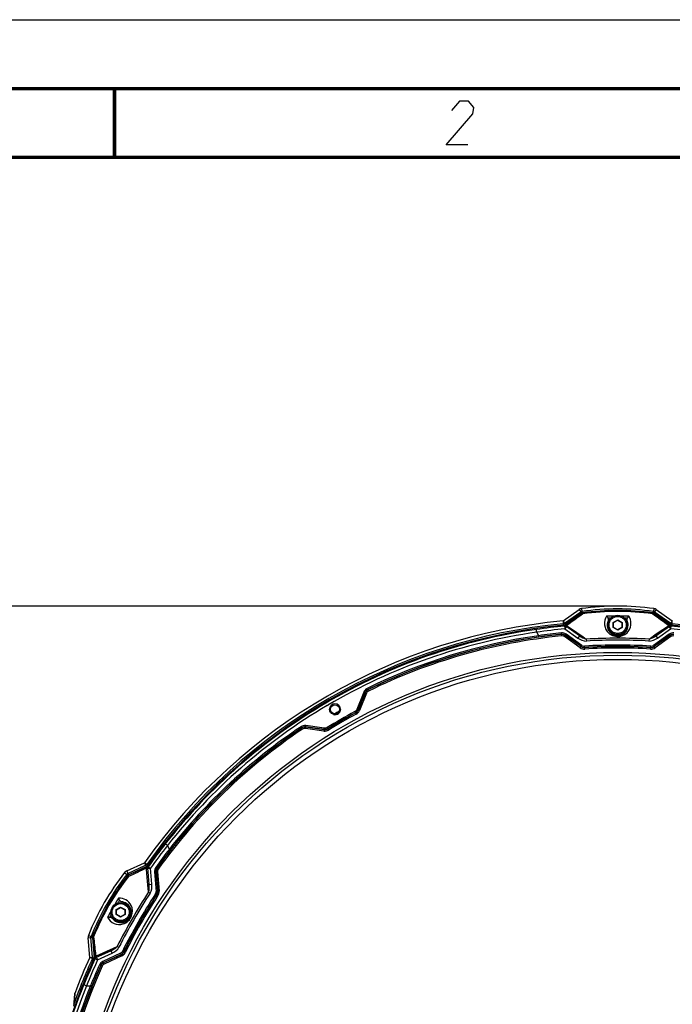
# Model space of a CAD drawing. Header units: millimetres. Extents: x 0 to 420, y 0 to 297.
# Tile 64 of 150: x 61 to 108, y 226 to 297. Entities that reach past the tile are written whole.
import ezdxf

# ---------------------------------------------------------------- set-up
doc = ezdxf.new("R2010")
doc.units = ezdxf.units.MM
doc.header["$LTSCALE"] = 23.1
doc.layers.get('0').update_dxf_attribs({"linetype": 'CONTINUOUS'})
doc.layers.add('DIM_PILOTEES', color=7, linetype='CONTINUOUS')
doc.layers.add('FASEN', color=7, linetype='CONTINUOUS')
doc.styles.get("Standard").update_dxf_attribs({"font": 'txt', "width": 0.7})
doc.styles.add('TEXTSTYLE_4', font='txt')
doc.dimstyles.new('DIMSTYLE_2', dxfattribs={"dimtxt": 2.5, "dimasz": 3.5, "dimexe": 2, "dimexo": 0, "dimtad": 1, "dimdec": 0, "dimlfac": 5, "dimdsep": 46, "dimtxsty": 'Standard', "dimblk": '_FILLED', "dimblk1": '_FILLED', "dimblk2": '_FILLED', "dimcen": 0, "dimazin": 2, "dimtp": 0.8, "dimtm": 0.8, "dimtfac": 1, "dimtdec": 0, "dimtofl": 0, "dimtmove": 0, "dimatfit": 3, "dimldrblk": '_FILLED', "dimfxl": 0, "dimtolj": 1, "dimarcsym": 0})
doc.dimstyles.new('DIMSTYLE_3', dxfattribs={"dimtxt": 2.5, "dimasz": 3.5, "dimexe": 2, "dimexo": 0, "dimtad": 1, "dimlfac": 5, "dimdsep": 46, "dimtxsty": 'Standard', "dimblk": '_FILLED', "dimblk1": '_FILLED', "dimblk2": '_FILLED', "dimcen": 0, "dimazin": 2, "dimtp": 0.5, "dimtm": 0.5, "dimtfac": 1, "dimtmove": 0, "dimatfit": 2, "dimldrblk": '_FILLED', "dimfxl": 0, "dimtolj": 1, "dimarcsym": 0})

# ---------------------------------------------------------------- blocks, each defined once
blk = doc.blocks.new('_FILLED')
at = {"color": 0, "linetype": 'ByBlock'}
blk.add_solid([(0, 0), (-1, 0.143), (-1, -0.143)], dxfattribs=at)
blk = doc.blocks.new('*D3')
at = {"layer": 'DIM_PILOTEES', "color": 2, "linetype": 'Continuous'}
for p, q in [((104.057, 254.425), (35.133, 254.425)), ((37.133, 254.425), (37.133, 190.329)), ((37.133, 126.233), (37.133, 190.329)), ((79.211, 126.233), (35.133, 126.233))]:
    blk.add_line(p, q, dxfattribs=at)
at = {"layer": 'DIM_PILOTEES', "color": 2, "linetype": 'Continuous', "xscale": 3.5, "yscale": 3.5, "zscale": 3.5}
for p, rotation in [((37.133, 254.425), 90), ((37.133, 126.233), 270)]:
    blk.add_blockref('_FILLED', p, dxfattribs=dict(at, rotation=rotation))
at = {"layer": 'DIM_PILOTEES', "color": 2, "linetype": 'Continuous', "insert": (34.008, 190.329), "char_height": 2.5, "width": 8.03571, "attachment_point": 2, "rotation": 90, "line_spacing_factor": 0.9}
blk.add_mtext('{\\ftxt;\\W0.0001;\\H0.0001;\\~}{\\ftxt;\\W2.1428571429;\\H2.5; }{\\ftxt;\\W0.0001;\\H0.0001;\\~}', dxfattribs=at)
blk = doc.blocks.new('*D4')
at = {"layer": 'DIM_PILOTEES', "color": 2, "linetype": 'Continuous'}
for p, q in [((104.057, 211.353), (151.937, 252.502)), ((133.786, 236.903), (104.057, 211.353)), ((74.328, 185.803), (104.057, 211.353))]:
    blk.add_line(p, q, dxfattribs=at)
at = {"layer": 'DIM_PILOTEES', "color": 2, "linetype": 'Continuous', "xscale": 3.5, "yscale": 3.5, "zscale": 3.5}
for p, rotation in [((133.786, 236.903), 40.6763645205), ((74.328, 185.803), 220.6763645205)]:
    blk.add_blockref('_FILLED', p, dxfattribs=dict(at, rotation=rotation))
at = {"layer": 'DIM_PILOTEES', "color": 2, "linetype": 'Continuous', "insert": (143.038, 248.975), "char_height": 2.5, "width": 13.57143, "attachment_point": 1, "rotation": 40.67636, "line_spacing_factor": 0.9, "style": 'TEXTSTYLE_4'}
blk.add_mtext('{\\ftxt;\\W0.0001;\\H0.0001;\\~}{\\ftxt;\\W1.3333333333;\\H2.5; }{\\ftxt;\\W0.0001;\\H0.0001;\\~}{\\ftxt;\\W0.0001;\\H0.0001;\\~}{\\ftxt;\\W2.2857142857;\\H2.5; }{\\ftxt;\\W0.0001;\\H0.0001;\\~}', dxfattribs=at)

msp = doc.modelspace()

# ---------------------------------------------------------------- linework, layer by layer
at = {"color": 7, "linetype": 'Continuous'}
for p, q in [((0, 297), (420, 297)), ((25, 286.9999), (410, 286.9999)), ((100.086, 253.3507), (101.2517, 254.167)), ((100.2031, 253.1803), (101.3703, 253.9976)), ((101.4108, 253.8954), (100.2413, 253.0765)), ((101.4121, 253.8921), (100.2425, 253.0732)), ((101.2517, 254.167), (101.3703, 253.9976)), ((101.3811, 253.9705), (101.3703, 253.9976)), ((101.4108, 253.8954), (101.381, 253.9705)), ((101.4171, 253.8795), (101.4121, 253.8921)), ((101.4269, 254.2364), (101.4565, 254.0317)), ((101.4971, 253.9296), (101.4565, 254.0317)), ((101.5035, 253.9136), (101.4985, 253.9262)), ((106.6107, 253.9136), (106.6157, 253.9262)), ((106.617, 253.9296), (106.6577, 254.0317)), ((106.6872, 254.2364), (106.6577, 254.0317)), ((106.6971, 253.8795), (106.7021, 253.8921)), ((107.8716, 253.0732), (106.7021, 253.8921)), ((106.7034, 253.8954), (106.7331, 253.9705)), ((107.8729, 253.0765), (106.7034, 253.8954)), ((106.7331, 253.9705), (106.7438, 253.9976)), ((106.8624, 254.167), (106.7438, 253.9976)), ((106.7438, 253.9976), (107.911, 253.1803)), ((106.8624, 254.167), (108.0281, 253.3507)), ((100.0884, 253.3441), (100.1072, 253.145)), ((100.0884, 253.3441), (100.2031, 253.1803)), ((100.1453, 253.0413), (100.1072, 253.145)), ((100.2413, 253.0765), (100.2031, 253.1803)), ((103.7371, 253.2381), (104.0571, 253.4228)), ((103.7371, 252.8686), (103.7371, 253.2381)), ((103.7571, 253.2265), (103.7371, 253.2381)), ((103.7571, 253.2265), (104.0571, 253.3997)), ((103.7571, 252.8801), (103.7571, 253.2265)), ((104.0571, 253.3997), (104.0571, 253.4228)), ((104.0571, 253.4228), (104.3771, 253.2381)), ((104.0571, 253.3997), (104.3571, 253.2265)), ((104.3571, 253.2265), (104.3771, 253.2381)), ((104.3571, 253.2265), (104.3571, 252.8801)), ((104.3771, 253.2381), (104.3771, 252.8686)), ((107.911, 253.1803), (107.8729, 253.0765)), ((108.0257, 253.3441), (107.911, 253.1803)), ((108.0069, 253.145), (107.9688, 253.0413)), ((108.0069, 253.145), (108.0257, 253.3441)), ((98.3169, 252.2735), (98.172, 252.5245)), ((99.9769, 252.3718), (99.967, 252.4713)), ((99.9769, 252.3718), (99.9726, 252.3554)), ((100.1475, 253.0353), (100.1465, 253.0379)), ((100.1709, 252.9826), (100.1659, 252.9873)), ((100.1959, 252.9651), (100.2092, 252.8165)), ((100.2092, 252.8165), (100.2144, 252.7661)), ((100.3291, 252.9299), (100.2144, 252.7661)), ((100.2144, 252.7661), (101.1617, 252.1028)), ((100.2566, 253.0349), (100.2425, 253.0732)), ((100.2459, 252.3014), (100.3032, 252.3833)), ((101.2764, 252.2666), (100.2958, 252.9532)), ((101.4605, 251.573), (100.3032, 252.3833)), ((100.4228, 252.9767), (100.6397, 252.8242)), ((100.4228, 252.9767), (100.6397, 252.8242)), ((100.6397, 252.8242), (101.0807, 252.5144)), ((100.6397, 252.8242), (101.0807, 252.5144)), ((101.0807, 252.5144), (101.7754, 252.0261)), ((103.7571, 252.8801), (103.7371, 252.8686)), ((104.0571, 252.6838), (103.7371, 252.8686)), ((104.0571, 252.7069), (103.7571, 252.8801)), ((104.3571, 252.8801), (104.0571, 252.7069)), ((104.3771, 252.8686), (104.0571, 252.6838)), ((104.0571, 252.7069), (104.0571, 252.6838)), ((104.3571, 252.8801), (104.3771, 252.8686)), ((106.3387, 252.0261), (107.2153, 252.6421)), ((107.8109, 252.3833), (106.6536, 251.573)), ((106.8377, 252.2666), (107.8184, 252.9532)), ((106.9524, 252.1028), (107.8997, 252.7661)), ((107.2153, 252.6421), (107.4498, 252.8071)), ((107.2153, 252.6421), (107.4499, 252.807)), ((107.4498, 252.8071), (107.6914, 252.9767)), ((107.4499, 252.807), (107.6914, 252.9767)), ((107.785, 252.9299), (107.8997, 252.7661)), ((107.8683, 252.3014), (107.8109, 252.3833)), ((107.861, 253.0443), (107.8576, 253.0349)), ((107.8716, 253.0732), (107.861, 253.0443)), ((107.9182, 252.9651), (107.8997, 252.7661)), ((99.9726, 252.3554), (99.9825, 252.256)), ((100.2416, 252.2851), (100.1843, 252.2032)), ((101.3368, 251.3962), (100.1843, 252.2032)), ((100.2459, 252.3014), (100.2416, 252.2851)), ((101.3941, 251.4781), (100.2416, 252.2851)), ((101.4032, 251.4911), (100.2459, 252.3014)), ((101.2764, 252.2666), (101.1617, 252.1028)), ((101.7754, 252.0261), (101.7833, 251.8854)), ((106.3387, 252.0261), (106.3308, 251.8854)), ((107.8683, 252.3014), (106.711, 251.4911)), ((107.8725, 252.2851), (106.72, 251.4781)), ((107.9299, 252.2032), (106.7774, 251.3962)), ((106.8377, 252.2666), (106.9524, 252.1028)), ((107.8725, 252.2851), (107.8683, 252.3014)), ((107.8725, 252.2851), (107.9299, 252.2032)), ((101.3368, 251.3962), (101.4605, 251.573)), ((101.6651, 251.3034), (101.6522, 251.5188)), ((106.4491, 251.3034), (106.462, 251.5188)), ((106.7774, 251.3962), (106.6536, 251.573)), ((85.6029, 248.1747), (85.0942, 246.9148)), ((85.6962, 248.1376), (85.1872, 246.8775)), ((85.7026, 248.1316), (85.1947, 246.8745)), ((85.7953, 248.0942), (85.2874, 246.8371)), ((85.7026, 248.1316), (85.6962, 248.1376)), ((85.7026, 248.1316), (85.7953, 248.0942)), ((85.8971, 248.3408), (85.8906, 248.3468)), ((85.8971, 248.3408), (85.9411, 248.251)), ((82.9565, 247.2061), (83.0087, 247.2367)), ((82.9593, 247.2012), (83.0117, 247.2316)), ((83.1261, 246.9314), (83.1861, 246.9314)), ((83.906, 246.9313), (83.8461, 246.9314)), ((85.0016, 246.6701), (85.0529, 246.5751)), ((85.1872, 246.8775), (85.2874, 246.8371)), ((81.103, 245.5827), (81.105, 245.574)), ((81.105, 245.574), (81.1607, 245.491)), ((81.3834, 245.6379), (81.3695, 245.5389)), ((82.7121, 245.3502), (81.3695, 245.5389)), ((81.3814, 245.6465), (81.3834, 245.6379)), ((82.7271, 245.4572), (81.3814, 245.6465)), ((82.726, 245.4492), (81.3834, 245.6379)), ((82.7413, 245.5564), (81.3958, 245.7458)), ((82.7271, 245.4572), (82.7121, 245.3502)), ((82.9996, 245.5142), (83.0562, 245.4223)), ((71.4892, 236.7845), (71.3443, 237.0355)), ((68.382, 235.1897), (69.6718, 235.7911)), ((68.4694, 235.0022), (69.7608, 235.6044)), ((69.8316, 235.5195), (68.5377, 234.9161)), ((69.8339, 235.5167), (68.5399, 234.9133)), ((69.6763, 235.7857), (69.7608, 235.6044)), ((69.8393, 235.6698), (69.6763, 235.7857)), ((69.7608, 235.6044), (69.8316, 235.5195)), ((69.8535, 235.0184), (69.8273, 235.3124)), ((69.8535, 235.0184), (69.8273, 235.3124)), ((69.8339, 235.5167), (69.8536, 235.4931)), ((69.8393, 235.6698), (69.9101, 235.585)), ((69.8536, 235.4931), (69.86, 235.4854)), ((70.0155, 234.2181), (69.9111, 235.4106)), ((69.9147, 235.3701), (70.1139, 235.3875)), ((69.9508, 235.5031), (70.1139, 235.3875)), ((70.2147, 234.2355), (70.1139, 235.3875)), ((70.5741, 235.396), (70.4929, 235.4544)), ((70.5904, 235.3916), (70.5741, 235.396)), ((70.5904, 235.3916), (70.6716, 235.3333)), ((68.2343, 235.0726), (68.3968, 234.9447)), ((68.382, 235.1897), (68.4694, 235.0022)), ((68.4649, 234.8584), (68.3968, 234.9447)), ((68.4755, 234.8449), (68.4671, 234.8556)), ((68.4875, 234.9794), (68.4694, 235.0022)), ((68.5377, 234.9161), (68.4875, 234.9794)), ((68.5483, 234.9027), (68.5399, 234.9133)), ((69.9037, 234.456), (69.8535, 235.0184)), ((69.9037, 234.456), (69.8535, 235.0184)), ((70.5005, 235.128), (70.401, 235.1193)), ((70.401, 235.1193), (70.5241, 233.7118)), ((70.5005, 235.128), (70.6237, 233.7205)), ((70.5168, 235.1235), (70.5005, 235.128)), ((70.5168, 235.1235), (70.6164, 235.1322)), ((70.5168, 235.1235), (70.6395, 233.7219)), ((70.6164, 235.1322), (70.7391, 233.7306)), ((69.9742, 233.6657), (69.9037, 234.456)), ((70.0155, 234.2181), (70.2147, 234.2355)), ((69.9742, 233.6657), (70.0921, 233.5885)), ((70.6553, 233.3999), (70.4752, 233.5188)), ((70.5241, 233.7118), (70.7391, 233.7306)), ((67.6238, 232.3881), (67.9438, 232.5728)), ((67.6238, 232.0186), (67.6238, 232.3881)), ((67.6438, 232.3765), (67.6238, 232.3881)), ((67.6438, 232.3765), (67.9438, 232.5497)), ((67.6438, 232.0301), (67.6438, 232.3765)), ((67.9438, 232.5497), (67.9438, 232.5728)), ((67.9438, 232.5728), (68.2638, 232.3881)), ((67.9438, 232.5497), (68.2438, 232.3765)), ((68.2438, 232.3765), (68.2638, 232.3881)), ((68.2438, 232.3765), (68.2438, 232.0301)), ((68.2638, 232.3881), (68.2638, 232.0186)), ((67.6438, 232.0301), (67.6238, 232.0186)), ((67.9438, 231.8338), (67.6238, 232.0186)), ((67.9438, 231.8569), (67.6438, 232.0301)), ((68.2438, 232.0301), (67.9438, 231.8569)), ((68.2638, 232.0186), (67.9438, 231.8338)), ((67.9438, 231.8569), (67.9438, 231.8338)), ((68.2438, 232.0301), (68.2638, 232.0186)), ((65.5767, 230.3306), (65.7827, 230.3486)), ((65.7007, 228.913), (65.5767, 230.3306)), ((65.6042, 230.5171), (65.7962, 230.4403)), ((65.9069, 228.9292), (65.7827, 230.3486)), ((65.8115, 230.3444), (65.7827, 230.3486)), ((65.905, 230.4245), (65.7962, 230.4403)), ((65.8914, 230.3326), (65.8115, 230.3444)), ((65.8914, 230.3326), (66.0158, 228.9103)), ((65.8949, 230.3321), (66.0193, 228.9097)), ((65.9083, 230.3301), (65.8949, 230.3321)), ((65.922, 230.422), (65.9085, 230.424)), ((66.193, 229.0176), (67.6926, 229.7138)), ((67.6926, 229.7138), (67.8184, 229.6503)), ((65.7076, 228.9118), (65.9069, 228.9292)), ((65.8895, 228.8285), (65.7076, 228.9118)), ((65.9984, 228.8096), (65.8895, 228.8285)), ((66.0158, 228.9103), (65.9069, 228.9292)), ((66.0046, 228.8085), (66.0019, 228.809)), ((66.0236, 228.8052), (66.0046, 228.8085)), ((66.0595, 228.9028), (66.0193, 228.9097)), ((66.0329, 229.1551), (66.0595, 228.9028)), ((66.0896, 228.8154), (66.2249, 228.7526)), ((66.1044, 229.2335), (66.1306, 228.9819)), ((66.1498, 228.8959), (67.2348, 229.4018)), ((66.1867, 228.9131), (66.2712, 228.7318)), ((66.193, 229.0176), (66.4336, 229.1292)), ((66.2712, 228.7318), (67.3193, 229.2206)), ((66.4336, 229.1292), (67.1724, 229.4723)), ((67.9275, 229.2145), (66.6471, 228.6174)), ((67.9698, 229.1239), (66.6893, 228.5268)), ((67.9765, 229.1095), (66.7014, 228.5149)), ((68.0187, 229.0189), (66.7436, 228.4243)), ((67.2348, 229.4018), (67.3193, 229.2206)), ((68.0187, 229.0189), (67.9275, 229.2145)), ((68.2633, 229.2568), (68.0703, 229.3533)), ((66.2249, 228.7526), (66.2712, 228.7318)), ((66.494, 228.3291), (66.4029, 228.3702)), ((66.494, 228.3291), (66.506, 228.3171)), ((66.506, 228.3171), (66.5971, 228.276)), ((66.6893, 228.5268), (66.6471, 228.6174)), ((66.6893, 228.5268), (66.7014, 228.5149)), ((66.7014, 228.5149), (66.7436, 228.4243)), ((65.4592, 226.8423), (65.749, 226.8423)), ((64.5705, 225.697), (64.5896, 225.9136)), ((64.5896, 225.9136), (64.5967, 225.9931)), ((64.5967, 225.9931), (64.6205, 226.2568)), ((64.6205, 226.2568), (64.6294, 226.3537)), ((64.6252, 226.3075), (64.6276, 226.3346)), ((64.6276, 226.3346), (64.6294, 226.3537)), ((64.5454, 225.3689), (64.556, 225.5215)), ((64.556, 225.5215), (64.5593, 225.5685)), ((64.5592, 225.5684), (64.5705, 225.697)), ((64.5647, 225.6312), (64.5705, 225.697)), ((64.5816, 225.9027), (64.5694, 225.7643))]:
    msp.add_line(p, q, dxfattribs=at)
at = {"color": 7, "linetype": 'Continuous', "const_width": 0.25}
for points in [[(415, 292), (20, 292)], [(67.5002, 292), (67.5002, 287)], [(25, 287), (410, 287)]]:
    msp.add_lwpolyline(points, dxfattribs=at)
at = {"color": 2, "linetype": 'Continuous'}
msp.add_lwpolyline([(93.1646, 287.925), (91.5896, 287.925), (93.5319, 290.175), (93.6054, 290.625), (93.2289, 291.075), (92.5539, 291.075), (91.9937, 290.4)], dxfattribs=at)
at = {"color": 7, "linetype": 'Continuous'}
for points in [[(100.1658, 252.9946), (100.1615, 252.9937), (100.158, 252.993), (100.1542, 252.9923), (100.1479, 252.9911), (100.1414, 252.9898), (100.1357, 252.9885)], [(100.2522, 253.0319), (100.2453, 253.0272), (100.2381, 253.0226), (100.231, 253.0185), (100.2242, 253.0149), (100.2176, 253.0117), (100.2113, 253.0088), (100.2052, 253.0063), (100.1994, 253.0041), (100.1938, 253.0021), (100.1885, 253.0004), (100.1835, 252.9989), (100.1788, 252.9976), (100.1744, 252.9965), (100.1702, 252.9955), (100.1658, 252.9946)], [(106.3387, 252.0261), (106.5501, 252.1746), (106.7666, 252.3268), (107.2153, 252.6421)], [(101.3062, 252.3559), (101.5381, 252.193), (101.7754, 252.0261)], [(69.9742, 233.6657), (69.9513, 233.923), (69.9277, 234.1866), (69.9037, 234.456)], [(67.1724, 229.4723), (67.4294, 229.5917), (67.6926, 229.7138)], [(66.0599, 228.8974), (66.0606, 228.8892), (66.0609, 228.8806), (66.0609, 228.8725), (66.0607, 228.8648), (66.0602, 228.8574), (66.0595, 228.8505), (66.0586, 228.844), (66.0576, 228.8378), (66.0565, 228.832), (66.0553, 228.8266), (66.0541, 228.8215), (66.0529, 228.8168), (66.0517, 228.8124), (66.0504, 228.8083), (66.049, 228.804), (66.0476, 228.7998), (66.0465, 228.7965), (66.0452, 228.7928), (66.0431, 228.7868), (66.041, 228.7805), (66.0393, 228.7749)], [(64.617, 226.3004), (64.6065, 226.1828), (64.5939, 226.0422), (64.5816, 225.9027)], [(64.5694, 225.7643), (64.5575, 225.6269), (64.5481, 225.5179)]]:
    msp.add_lwpolyline(points, dxfattribs=at)
for centre, radius in [((104.0571, 211.3533), 39.7052), ((104.0571, 211.3533), 39.5052), ((104.0571, 211.3533), 39.2), ((83.5161, 246.9314), 0.33)]:
    msp.add_circle(centre, radius, dxfattribs=at)
for centre, radius, start, end in [((101.485, 253.8337), 0.4068, 98.214309, 125), ((101.5258, 253.731), 0.2007, 113.623945, 124.975261), ((104.0571, 236.0166), 18.4087, 81.785691, 98.214309), ((101.5257, 253.7308), 0.2008, 98.169164, 113.569535), ((104.0571, 236.0166), 18.2019, 81.785691, 98.214309), ((104.0571, 236.0166), 18.095, 81.866969, 98.133031), ((104.0571, 236.0166), 18.0915, 81.869617, 98.130383), ((104.0571, 236.2893), 17.8084, 81.755775, 98.244225), ((104.0571, 236.339), 17.6998, 81.769762, 98.230238), ((106.5885, 253.7308), 0.2008, 66.418525, 81.829074), ((106.5884, 253.731), 0.2006, 55.024183, 66.365258), ((106.6291, 253.8337), 0.4068, 55, 81.785691), ((104.0571, 211.3533), 42.1848, 95.401549, 144.598451), ((104.0571, 211.3533), 41.978, 95.399108, 144.600892), ((104.0571, 211.3533), 42.348, 90.355497, 91.088823), ((104.0571, 253.0533), 0.75, 161.50912, 18.491098), ((104.0584, 253.0283), 0.7595, 159.748645, 164.366164), ((104.0571, 211.3533), 42.2071, 90.654691, 90.964511), ((104.0571, 211.3533), 42.348, 88.911177, 89.644734), ((104.0571, 211.3533), 42.2071, 89.035489, 89.345403), ((104.0562, 253.0284), 0.7591, 15.733776, 20.253209), ((104.0619, 253.1692), 0.9565, 326.659871, 33.249723), ((104.0571, 211.3533), 41.978, 35.399108, 84.600892), ((104.0571, 211.3533), 41.8711, 95.360625, 144.639375), ((104.0571, 211.3533), 41.8676, 95.359378, 144.640622), ((103.9858, 211.4755), 41.6596, 98.056222, 120.476837), ((103.9774, 211.4846), 41.4476, 98.050975, 120.391759), ((104.0571, 211.3533), 41.7905, 95.301274, 98.129557), ((104.0571, 211.3533), 41.5907, 95.301274, 98.134779), ((104.0571, 211.3533), 41.3209, 95.680553, 97.98516), ((104.0571, 211.3533), 41.2209, 95.680553, 97.982215), ((100.1262, 253.2425), 0.2022, 275.410259, 285.211378), ((100.1649, 252.7665), 0.228, 54.981076, 63.692902), ((100.2148, 252.7665), 0.1994, 55.010227, 61.743188), ((100.1794, 252.6309), 0.4228, 57.342872, 64.62124), ((100.176, 252.6255), 0.4293, 54.903477, 57.343309), ((107.934, 252.6321), 0.4214, 115.35766, 125.145962), ((107.9496, 252.7656), 0.229, 116.278417, 124.964049), ((107.8995, 252.7662), 0.1997, 84.626353, 91.352295), ((104.0571, 211.3533), 41.5907, 81.865221, 84.698726), ((104.0571, 211.3533), 41.7905, 81.870443, 84.698726), ((106.8358, 243.9673), 9.0938, 82.935071, 83.134281), ((104.0571, 211.3533), 41.8676, 35.359378, 84.640622), ((104.0571, 211.3533), 41.8711, 35.360625, 84.639375), ((104.1001, 211.2802), 41.3979, 98.029271, 116.164189), ((104.1096, 211.2645), 41.3161, 98.037227, 116.165483), ((104.0571, 211.3533), 41.2051, 95.688802, 116.149969), ((104.0571, 211.3533), 41.1051, 95.688802, 116.149969), ((104.0571, 211.3533), 40.7368, 86.789247, 93.210753), ((104.0571, 211.3533), 40.5959, 86.789247, 93.210753), ((101.6341, 251.8208), 0.5184, 235, 273.426493), ((101.6341, 251.8208), 0.4184, 235, 273.426493), ((101.6341, 251.8208), 0.4026, 235, 273.426493), ((101.6341, 251.8208), 0.3026, 235, 273.426493), ((104.0571, 211.3533), 40.2374, 86.573507, 93.426493), ((104.0571, 211.3533), 40.1374, 86.573507, 93.426493), ((104.0571, 211.3533), 40.1216, 86.573507, 93.426493), ((104.0571, 211.3533), 40.0216, 86.573507, 93.426493), ((106.4801, 251.8208), 0.5184, 266.573507, 305), ((106.4801, 251.8208), 0.4184, 266.573507, 305), ((106.4801, 251.8208), 0.4026, 266.573507, 305), ((106.4801, 251.8208), 0.3026, 266.573507, 305), ((103.9874, 211.4757), 41.6602, 120.478908, 141.943667), ((103.9853, 211.4857), 41.4506, 120.485644, 141.948458), ((104.1043, 211.2716), 40.3239, 118.35373, 121.64627), ((104.1143, 211.2542), 40.2441, 118.354151, 121.645849), ((104.0571, 211.3533), 40.1216, 118.349456, 121.650544), ((83.5189, 246.9314), 0.3928, 167.191767, 180.005672), ((83.5158, 246.9315), 0.3897, 89.759193, 167.098772), ((104.0571, 211.3533), 40.8027, 119.773377, 120.231656), ((83.5157, 246.9308), 0.3904, 0.072888, 89.74448), ((84.8067, 247.0313), 0.4184, 298.349456, 338), ((84.8067, 247.0313), 0.5184, 298.349456, 338), ((104.0571, 211.3533), 40.0216, 118.349456, 121.650544), ((104.0571, 211.3533), 41.2051, 123.850031, 144.311198), ((104.0571, 211.3533), 41.1051, 123.850031, 144.311198), ((104.1037, 211.2743), 41.4048, 123.837334, 141.969238), ((104.1119, 211.2589), 41.3223, 123.835867, 141.961423), ((82.7842, 245.8636), 0.5184, 262, 301.650544), ((82.7842, 245.8636), 0.4184, 262, 301.650544), ((104.0571, 211.3533), 41.7905, 141.870443, 144.698726), ((104.0571, 211.3533), 41.5907, 141.865221, 144.698726), ((104.0571, 211.3533), 41.3209, 142.014888, 144.319447), ((104.0571, 211.3533), 41.2209, 142.017785, 144.319447), ((70.247, 235.3502), 0.4214, 175.357663, 185.145964), ((70.1392, 235.4305), 0.229, 176.275828, 184.964005), ((77.2041, 230.0651), 9.0966, 142.935111, 143.134262), ((70.1136, 235.3874), 0.1997, 144.626353, 151.352295), ((82.6981, 223.6849), 18.4087, 141.785691, 158.214309), ((82.6981, 223.6849), 18.2019, 141.785691, 158.214309), ((82.6981, 223.6849), 18.095, 141.866969, 158.133031), ((82.6981, 223.6849), 18.0915, 141.869617, 158.130383), ((82.4619, 223.8213), 17.8084, 141.755775, 158.244225), ((82.4189, 223.8461), 17.6998, 141.769762, 158.230238), ((68.5539, 234.821), 0.4068, 115, 141.785691), ((68.6228, 234.7343), 0.2008, 126.417585, 141.830766), ((68.6226, 234.7343), 0.2007, 115.024728, 126.363154), ((104.0571, 211.3533), 42.348, 148.911177, 149.647059), ((104.0571, 211.3533), 40.7368, 146.789247, 153.210753), ((104.0571, 211.3533), 42.2071, 149.035489, 149.346187), ((67.8458, 232.2655), 0.9565, 26.66624, 93.249723), ((104.0571, 211.3533), 40.5959, 146.789247, 153.210753), ((104.0571, 211.3533), 40.2374, 146.573507, 153.426493), ((104.0571, 211.3533), 40.1374, 146.573507, 153.426493), ((104.0571, 211.3533), 40.1216, 146.573507, 153.426493), ((104.0571, 211.3533), 40.0216, 146.573507, 153.426493), ((70.2227, 233.6854), 0.3026, 326.573507, 5), ((70.2227, 233.6854), 0.4026, 326.573507, 5), ((70.2227, 233.6854), 0.4184, 326.573507, 5), ((70.2227, 233.6854), 0.5184, 326.573507, 5), ((67.9438, 232.2033), 0.75, 221.50912, 78.491097), ((67.9647, 232.1898), 0.7595, 42.665073, 47.083706), ((104.0571, 211.3533), 42.348, 150.362941, 151.088823), ((104.0571, 211.3533), 42.2071, 150.643006, 150.964511), ((67.9661, 232.1919), 0.7595, 219.748647, 224.365764), ((65.9819, 230.3661), 0.4068, 158.214309, 185), ((66.0914, 230.35), 0.2008, 169.616401, 184.962475), ((66.0912, 230.3498), 0.2006, 158.157311, 169.563261), ((104.0571, 211.3533), 41.8711, 155.360625, 204.639375), ((104.0571, 211.3533), 41.8676, 155.359378, 204.640622), ((104.0571, 211.3533), 41.978, 155.399108, 160.206277), ((104.0571, 211.3533), 42.1848, 155.401549, 159.170514), ((104.0571, 211.3533), 41.7905, 155.301274, 158.129557), ((66.2461, 228.6892), 0.228, 114.981075, 123.692901), ((66.3708, 228.634), 0.4227, 117.344961, 124.624843), ((66.271, 228.7324), 0.1994, 115.010227, 121.743188), ((66.3738, 228.6281), 0.4294, 114.903031, 117.341547), ((66.7123, 230.5225), 1.4365, 294.999368, 296.81551), ((67.7997, 229.4887), 0.3026, 295, 333.426493), ((67.7997, 229.4887), 0.4026, 295, 333.426493), ((67.7997, 229.4887), 0.4184, 295, 333.426493), ((67.7997, 229.4887), 0.5184, 295, 333.426493), ((104.0571, 211.3533), 41.2051, 155.688802, 204.311198), ((104.0571, 211.3533), 41.1051, 155.688802, 204.311198), ((104.0571, 211.3533), 41.5907, 155.301274, 158.134781), ((104.0571, 211.3533), 41.3209, 155.680553, 157.985187), ((104.0571, 211.3533), 41.2209, 155.680553, 157.982215), ((103.8873, 211.3533), 41.4313, 158.046841, 201.95316)]:
    msp.add_arc(centre, radius, start, end, dxfattribs=at)
at = {"color": 2, "linetype": 'Continuous'}
for centre, radius, start, end in [((83.5161, 246.9314), 0.4, 0, 180), ((83.5171, 246.9317), 0.401, 180.046466, 195.209291)]:
    msp.add_arc(centre, radius, start, end, dxfattribs=at)
at = {"color": 7, "linetype": 'Continuous'}
for points in [[(101.4171, 253.8795), (101.0304, 253.5978), (100.6435, 253.3162), (100.2566, 253.0349)], [(101.5233, 253.8564), (101.1359, 253.5751), (100.7483, 253.2939), (100.3607, 253.0129)], [(101.3703, 253.9976), (101.3941, 254.0142), (101.4259, 254.0313), (101.4537, 254.0227)], [(101.4121, 253.8921), (101.4251, 253.9012), (101.4392, 253.9089), (101.4511, 253.9194)], [(101.5035, 253.9136), (101.4747, 253.9095), (101.4396, 253.9001), (101.4254, 253.8748)], [(101.4511, 253.9194), (101.467, 253.92), (101.4827, 253.924), (101.4985, 253.9262)], [(107.7535, 253.0129), (107.3658, 253.2939), (106.9783, 253.5751), (106.5908, 253.8564)], [(106.6971, 253.8795), (106.6733, 253.8962), (106.6413, 253.9133), (106.6135, 253.9045)], [(106.6157, 253.9262), (106.6315, 253.924), (106.6471, 253.9199), (106.6631, 253.9194)], [(106.6577, 254.0317), (106.6864, 254.0275), (106.7213, 254.0182), (106.7357, 253.993)], [(106.6631, 253.9194), (106.675, 253.9089), (106.6891, 253.9012), (106.7021, 253.8921)], [(107.8576, 253.0349), (107.4706, 253.3162), (107.0838, 253.5978), (106.6971, 253.8795)], [(100.1072, 253.145), (100.1388, 253.148), (100.1783, 253.1576), (100.1932, 253.1856)], [(103.3466, 253.5544), (103.3858, 253.4759), (103.3736, 253.3744), (103.3458, 253.2912)], [(104.7684, 253.2912), (104.7405, 253.3744), (104.7283, 253.4759), (104.7675, 253.5544)], [(104.7808, 252.8021), (104.8237, 252.9396), (104.8259, 253.0956), (104.7868, 253.2342)], [(107.911, 253.1803), (107.937, 253.1622), (107.9733, 253.1438), (108.0027, 253.1555)], [(100.3032, 252.3833), (100.2083, 252.4498), (100.0823, 252.4827), (99.967, 252.4713)], [(100.2416, 252.2851), (100.1657, 252.3382), (100.0648, 252.3646), (99.9726, 252.3554)], [(100.2459, 252.3014), (100.17, 252.3546), (100.0691, 252.381), (99.9769, 252.3718)], [(100.1465, 253.0379), (100.1641, 253.0395), (100.1815, 253.0434), (100.1991, 253.0428)], [(100.3606, 253.0129), (100.3015, 252.981), (100.2271, 252.9984), (100.1602, 252.9921)], [(100.2413, 253.0765), (100.2226, 253.0634), (100.2013, 253.0534), (100.1793, 253.0474)], [(100.1959, 252.9651), (100.2343, 252.9687), (100.2752, 252.9604), (100.3092, 252.9422)], [(100.1991, 253.0428), (100.2122, 253.0546), (100.2281, 253.063), (100.2425, 253.0732)], [(107.754, 253.0131), (107.8103, 253.0075), (107.8667, 253.0026), (107.9229, 252.9959)], [(107.785, 252.9299), (107.8166, 252.952), (107.8563, 252.965), (107.8948, 252.9659)], [(108.1471, 252.4713), (108.0318, 252.4827), (107.9058, 252.4498), (107.8109, 252.3833)], [(108.1372, 252.3718), (108.045, 252.381), (107.9442, 252.3546), (107.8683, 252.3014)], [(107.8716, 253.0732), (107.8861, 253.063), (107.9019, 253.0546), (107.915, 253.0428)], [(108.1415, 252.3554), (108.0493, 252.3646), (107.9485, 252.3382), (107.8725, 252.2851)], [(107.9688, 253.0413), (107.9349, 253.0444), (107.9008, 253.057), (107.8729, 253.0765)], [(100.1843, 252.2032), (100.1273, 252.2431), (100.0517, 252.2628), (99.9825, 252.256)], [(101.1617, 252.1028), (101.3415, 251.9769), (101.5642, 251.8732), (101.7833, 251.8854)], [(101.2764, 252.2666), (101.4277, 252.1607), (101.5939, 252.0599), (101.7754, 252.0261)], [(106.3308, 251.8854), (106.55, 251.8732), (106.7726, 251.9769), (106.9524, 252.1028)], [(106.3387, 252.0261), (106.5202, 252.0599), (106.6865, 252.1607), (106.8377, 252.2666)], [(108.1316, 252.256), (108.0625, 252.2629), (107.9868, 252.2431), (107.9299, 252.2032)], [(85.8459, 248.4361), (85.7392, 248.3837), (85.6475, 248.2851), (85.6029, 248.1747)], [(85.8906, 248.3468), (85.8052, 248.3048), (85.7318, 248.2259), (85.6962, 248.1376)], [(85.8971, 248.3408), (85.8116, 248.2988), (85.7382, 248.2199), (85.7026, 248.1316)], [(85.9411, 248.251), (85.877, 248.2196), (85.822, 248.1604), (85.7953, 248.0942)], [(83.1353, 246.8465), (83.1291, 246.8743), (83.1261, 246.9029), (83.1261, 246.9314)], [(83.906, 246.9313), (83.906, 246.8186), (83.8472, 246.6972), (83.7594, 246.6266)], [(85.0942, 246.9148), (85.0679, 246.8498), (85.0156, 246.7913), (84.9539, 246.7579)], [(85.1872, 246.8775), (85.1524, 246.7915), (85.0832, 246.7142), (85.0016, 246.6701)], [(83.7594, 246.6266), (83.6921, 246.5725), (83.6012, 246.5413), (83.5149, 246.5415)], [(81.3958, 245.7458), (81.278, 245.7624), (81.1468, 245.7323), (81.048, 245.666)], [(81.3814, 245.6465), (81.2871, 245.6597), (81.1821, 245.6357), (81.103, 245.5827)], [(81.3834, 245.6379), (81.2891, 245.6512), (81.1841, 245.6271), (81.105, 245.574)], [(81.3695, 245.5389), (81.2987, 245.5489), (81.22, 245.5308), (81.1607, 245.491)], [(82.9996, 245.5142), (82.9206, 245.4656), (82.819, 245.4443), (82.7271, 245.4572)], [(82.9474, 245.5995), (82.8876, 245.5627), (82.8108, 245.5466), (82.7413, 245.5564)], [(69.827, 235.3843), (69.3898, 235.1891), (68.9525, 234.994), (68.5152, 234.7992)], [(69.86, 235.4854), (69.4229, 235.291), (68.9856, 235.0968), (68.5483, 234.9027)], [(69.7608, 235.6044), (69.7895, 235.6178), (69.8235, 235.6401), (69.8282, 235.6714)], [(69.8271, 235.3848), (69.8601, 235.4308), (69.8925, 235.4772), (69.9265, 235.5225)], [(69.9101, 235.585), (69.8904, 235.5572), (69.8625, 235.5339), (69.8316, 235.5195)], [(69.8819, 235.5391), (69.8902, 235.5547), (69.9022, 235.5679), (69.9124, 235.5822)], [(69.9107, 235.4453), (69.9124, 235.4711), (69.9189, 235.4971), (69.9299, 235.5204)], [(69.9147, 235.3701), (69.9113, 235.4085), (69.9199, 235.4494), (69.9384, 235.4832)], [(70.4929, 235.4544), (70.4253, 235.3603), (70.3909, 235.2346), (70.401, 235.1193)], [(70.5741, 235.396), (70.52, 235.3208), (70.4925, 235.2203), (70.5005, 235.128)], [(70.5904, 235.3916), (70.5364, 235.3163), (70.5088, 235.2158), (70.5168, 235.1235)], [(70.6716, 235.3333), (70.6311, 235.2768), (70.6104, 235.2015), (70.6164, 235.1322)], [(68.3968, 234.9447), (68.4148, 234.9675), (68.4403, 234.9931), (68.4693, 234.9929)], [(68.4671, 234.8556), (68.477, 234.8682), (68.4883, 234.8797), (68.4967, 234.8932)], [(68.5483, 234.9027), (68.522, 234.8904), (68.4912, 234.8713), (68.4849, 234.8429)], [(68.4967, 234.8932), (68.5118, 234.8983), (68.5255, 234.9066), (68.5399, 234.9133)], [(69.9742, 233.6657), (70.0357, 233.8397), (70.0315, 234.0341), (70.0155, 234.2181)], [(70.0921, 233.5885), (70.2123, 233.7721), (70.2338, 234.0168), (70.2147, 234.2355)], [(68.0935, 232.9382), (68.0075, 232.9557), (67.9134, 232.9959), (67.8651, 233.0691)], [(68.4818, 232.746), (68.376, 232.8444), (68.2358, 232.9138), (68.0935, 232.9382)], [(67.1546, 231.8386), (67.2422, 231.8333), (67.324, 231.772), (67.3822, 231.7063)], [(65.7827, 230.3486), (65.7802, 230.3776), (65.7813, 230.4137), (65.8026, 230.4334)], [(65.8907, 230.3795), (65.8983, 230.3936), (65.9026, 230.4091), (65.9085, 230.424)], [(65.8949, 230.3321), (65.8935, 230.3479), (65.8939, 230.364), (65.8907, 230.3795)], [(65.922, 230.422), (65.9111, 230.395), (65.9017, 230.36), (65.9165, 230.3349)], [(65.9083, 230.3301), (65.95, 229.9384), (65.9915, 229.5468), (66.0329, 229.1551)], [(65.9814, 230.4106), (66.0226, 230.0182), (66.0636, 229.6258), (66.1044, 229.2335)], [(67.2348, 229.4018), (67.4022, 229.4799), (67.5726, 229.5734), (67.6926, 229.7138)], [(67.3603, 229.2405), (67.5431, 229.3329), (67.726, 229.4674), (67.8184, 229.6503)], [(65.8895, 228.8285), (65.9026, 228.8573), (65.9141, 228.8964), (65.8973, 228.9232)], [(66.0158, 228.9103), (66.0188, 228.8764), (66.0126, 228.8406), (65.9984, 228.8096)], [(66.0019, 228.809), (66.0092, 228.825), (66.0147, 228.842), (66.0239, 228.857)], [(66.0239, 228.857), (66.0203, 228.8742), (66.0209, 228.8921), (66.0193, 228.9097)], [(66.1306, 228.9819), (66.1287, 228.9148), (66.0764, 228.859), (66.0484, 228.7979)], [(66.0896, 228.8154), (66.0784, 228.8101), (66.0674, 228.8037), (66.0554, 228.8005)], [(66.0896, 228.8154), (66.1057, 228.8504), (66.1333, 228.8817), (66.1661, 228.902)], [(66.6471, 228.6174), (66.5421, 228.5684), (66.4506, 228.4758), (66.4029, 228.3702)], [(66.6893, 228.5268), (66.6054, 228.4876), (66.5321, 228.4135), (66.494, 228.3291)], [(66.7014, 228.5149), (66.6174, 228.4757), (66.5441, 228.4016), (66.506, 228.3171)], [(66.7436, 228.4243), (66.6806, 228.3949), (66.6257, 228.3393), (66.5971, 228.276)], [(64.6165, 226.3004), (64.6174, 226.3177), (64.6221, 226.3368), (64.6339, 226.3496)], [(64.5476, 225.5179), (64.5484, 225.5343), (64.5525, 225.5523), (64.5633, 225.5646)]]:
    msp.add_open_spline(points, degree=3, dxfattribs=at)
for points, knots in [([(101.5233, 253.8564), (101.5135, 253.8632), (101.4829, 253.8821), (101.4386, 253.8926), (101.4171, 253.8795)], [0, 0, 0, 0, 0.3215361, 1, 1, 1, 1]), ([(101.5233, 253.8564), (101.5201, 253.8704), (101.5137, 253.8865), (101.5092, 253.9122), (101.5035, 253.9136)], [0, 0, 0, 0, 0.7067329, 1, 1, 1, 1]), ([(106.5908, 253.8564), (106.5941, 253.8704), (106.6005, 253.8865), (106.6049, 253.9122), (106.6107, 253.9136)], [0, 0, 0, 0, 0.7067312, 1, 1, 1, 1]), ([(106.5908, 253.8564), (106.6006, 253.8632), (106.6312, 253.8821), (106.6756, 253.8926), (106.6971, 253.8795)], [0, 0, 0, 0, 0.3215363, 1, 1, 1, 1]), ([(103.2524, 253.6937), (103.1331, 253.5116), (103.0197, 253.0399), (103.3777, 252.3445), (104.2091, 252.0911), (104.7189, 252.4275), (104.861, 252.6436)], [0, 0, 0, 0, 0.2224591, 0.4522224, 0.7356816, 1, 1, 1, 1]), ([(103.2524, 253.6937), (103.261, 253.6843), (103.2971, 253.6413), (103.3272, 253.5932), (103.3466, 253.5544)], [0, 0, 0, 0, 0.2269764, 1, 1, 1, 1]), ([(103.3269, 253.233), (103.2836, 253.0782), (103.2995, 252.7019), (103.6573, 252.3236), (104.0968, 252.2412), (104.518, 252.3653), (104.7266, 252.6286), (104.7808, 252.8021)], [0, 0, 0, 0, 0.2080151, 0.4504742, 0.6100473, 0.7647803, 1, 1, 1, 1]), ([(104.7675, 253.5544), (104.787, 253.5932), (104.817, 253.6413), (104.8532, 253.6843), (104.8618, 253.6937)], [0, 0, 0, 0, 0.7730242, 1, 1, 1, 1]), ([(98.1728, 252.5246), (98.1602, 252.5694), (98.1569, 252.6321), (98.1512, 252.6973), (98.1455, 252.7184), (98.1474, 252.7239)], [0, 0, 0, 0, 0.6948794, 0.9135923, 1, 1, 1, 1]), ([(100.1614, 252.9937), (100.1667, 252.9987), (100.1517, 253.0158), (100.15, 253.0284), (100.1475, 253.0353)], [0, 0, 0, 0, 0.4966501, 1, 1, 1, 1]), ([(100.1575, 252.9919), (100.1682, 252.9928), (100.2055, 252.9932), (100.2423, 252.9826), (100.266, 252.9709)], [0, 0, 0, 0, 0.2894687, 1, 1, 1, 1]), ([(100.1604, 252.9921), (100.1603, 252.9924), (100.1606, 252.9931), (100.1611, 252.9935), (100.1614, 252.9937)], [0, 0, 0, 0, 0.411167, 1, 1, 1, 1]), ([(100.1659, 252.9873), (100.1651, 252.9881), (100.1633, 252.9899), (100.1614, 252.9914), (100.1604, 252.9921)], [0, 0, 0, 0, 0.4779602, 1, 1, 1, 1]), ([(100.166, 252.994), (100.1652, 252.9938), (100.1645, 252.9936), (100.1629, 252.9931), (100.163, 252.9928)], [0, 0, 0, 0, 0.7271638, 1, 1, 1, 1]), ([(100.2566, 253.0349), (100.248, 253.0284), (100.2199, 253.01), (100.1877, 252.9998), (100.166, 252.994)], [0, 0, 0, 0, 0.3245788, 1, 1, 1, 1]), ([(100.1959, 252.9651), (100.1918, 252.968), (100.1835, 252.974), (100.1747, 252.9793), (100.1709, 252.9826)], [0, 0, 0, 0, 0.5003288, 1, 1, 1, 1]), ([(100.2696, 253.0403), (100.2673, 253.0397), (100.2628, 253.0382), (100.2586, 253.0361), (100.2566, 253.0349)], [0, 0, 0, 0, 0.5074546, 1, 1, 1, 1]), ([(100.3606, 253.0129), (100.3525, 253.0184), (100.3254, 253.0347), (100.2912, 253.0457), (100.2696, 253.0403)], [0, 0, 0, 0, 0.3062552, 1, 1, 1, 1]), ([(100.2958, 252.9532), (100.3158, 252.9392), (100.358, 252.9411), (100.3892, 252.956), (100.3987, 252.9613)], [0, 0, 0, 0, 0.6938676, 1, 1, 1, 1]), ([(100.3987, 252.9613), (100.4028, 252.9635), (100.411, 252.9684), (100.4188, 252.9738), (100.4228, 252.9767)], [0, 0, 0, 0, 0.4909989, 1, 1, 1, 1]), ([(107.7155, 252.9613), (107.7114, 252.9635), (107.7032, 252.9684), (107.6953, 252.9738), (107.6914, 252.9767)], [0, 0, 0, 0, 0.4909989, 1, 1, 1, 1]), ([(107.8184, 252.9532), (107.7983, 252.9392), (107.7562, 252.9411), (107.7249, 252.956), (107.7155, 252.9613)], [0, 0, 0, 0, 0.6938676, 1, 1, 1, 1]), ([(107.7535, 253.0129), (107.7616, 253.0184), (107.7887, 253.0347), (107.823, 253.0456), (107.8446, 253.0402)], [0, 0, 0, 0, 0.3063744, 1, 1, 1, 1]), ([(107.8446, 253.0402), (107.8469, 253.0397), (107.8514, 253.0382), (107.8556, 253.0361), (107.8576, 253.0349)], [0, 0, 0, 0, 0.5076682, 1, 1, 1, 1]), ([(107.8482, 252.9709), (107.8553, 252.9744), (107.8892, 252.9892), (107.9276, 252.9944), (107.9566, 252.9919)], [0, 0, 0, 0, 0.2126605, 1, 1, 1, 1]), ([(107.9512, 252.9931), (107.946, 252.9945), (107.9126, 253.0019), (107.8806, 253.0174), (107.8576, 253.0349)], [0, 0, 0, 0, 0.1562374, 1, 1, 1, 1]), ([(107.915, 253.0428), (107.9195, 253.0429), (107.9284, 253.0427), (107.9373, 253.0417), (107.9418, 253.0411)], [0, 0, 0, 0, 0.4993659, 1, 1, 1, 1]), ([(107.9182, 252.9651), (107.9224, 252.968), (107.9306, 252.9741), (107.9396, 252.9792), (107.9434, 252.9826)], [0, 0, 0, 0, 0.5004754, 1, 1, 1, 1]), ([(107.9418, 253.0411), (107.9461, 253.0406), (107.9547, 253.0394), (107.9633, 253.0383), (107.9676, 253.0379)], [0, 0, 0, 0, 0.5003746, 1, 1, 1, 1]), ([(107.9532, 252.9925), (107.9538, 252.9942), (107.9377, 252.9941), (107.9589, 252.994), (107.9643, 252.9936)], [0, 0, 0, 0, 0.2480389, 1, 1, 1, 1]), ([(107.9434, 252.9826), (107.9442, 252.9834), (107.9457, 252.985), (107.9471, 252.9867), (107.9478, 252.9875)], [0, 0, 0, 0, 0.51161, 1, 1, 1, 1]), ([(107.9478, 252.9875), (107.9486, 252.9884), (107.9502, 252.9902), (107.9521, 252.9918), (107.9532, 252.9925)], [0, 0, 0, 0, 0.4708927, 1, 1, 1, 1]), ([(107.9676, 253.0379), (107.9656, 253.0324), (107.9589, 253.0226), (107.9599, 253.0106), (107.9607, 253.0051)], [0, 0, 0, 0, 0.5110729, 1, 1, 1, 1]), ([(107.9607, 253.0051), (107.9609, 253.0033), (107.9613, 252.9997), (107.9608, 252.996), (107.9601, 252.9943)], [0, 0, 0, 0, 0.5025834, 1, 1, 1, 1]), ([(98.3329, 252.1748), (98.3261, 252.1823), (98.3288, 252.22), (98.3202, 252.2505), (98.317, 252.2735)], [0, 0, 0, 0, 0.30199, 1, 1, 1, 1]), ([(85.6962, 248.1376), (85.6934, 248.1382), (85.6629, 248.1527), (85.6314, 248.1633), (85.6029, 248.1747)], [0, 0, 0, 0, 0.0837302, 1, 1, 1, 1]), ([(85.8906, 248.3468), (85.8888, 248.3489), (85.8765, 248.3806), (85.8594, 248.4088), (85.8459, 248.4361)], [0, 0, 0, 0, 0.0836777, 1, 1, 1, 1]), ([(83.5149, 246.5415), (83.4286, 246.5418), (83.2516, 246.6031), (83.1538, 246.7628), (83.1353, 246.8465)], [0, 0, 0, 0, 0.5018287, 1, 1, 1, 1]), ([(85.0016, 246.6701), (85, 246.6724), (84.9853, 246.7024), (84.9684, 246.7311), (84.9539, 246.7579)], [0, 0, 0, 0, 0.0836544, 1, 1, 1, 1]), ([(85.1872, 246.8775), (85.1845, 246.8783), (85.1539, 246.892), (85.1226, 246.9034), (85.0942, 246.9148)], [0, 0, 0, 0, 0.0836904, 1, 1, 1, 1]), ([(81.1031, 245.5826), (81.0998, 245.5922), (81.077, 245.6179), (81.0609, 245.6467), (81.048, 245.666)], [0, 0, 0, 0, 0.3018593, 1, 1, 1, 1]), ([(81.3814, 245.6465), (81.3823, 245.6491), (81.3849, 245.6828), (81.3916, 245.7154), (81.3958, 245.7458)], [0, 0, 0, 0, 0.0837301, 1, 1, 1, 1]), ([(82.7271, 245.4572), (82.7278, 245.4599), (82.7313, 245.4932), (82.7371, 245.5261), (82.7413, 245.5564)], [0, 0, 0, 0, 0.0836904, 1, 1, 1, 1]), ([(82.9996, 245.5142), (82.9984, 245.5168), (82.9797, 245.5445), (82.9634, 245.5735), (82.9474, 245.5995)], [0, 0, 0, 0, 0.0836545, 1, 1, 1, 1]), ([(71.3438, 237.0349), (71.3113, 237.0682), (71.2586, 237.1024), (71.2051, 237.14), (71.1896, 237.1554), (71.1839, 237.1565)], [0, 0, 0, 0, 0.6948785, 0.9135912, 1, 1, 1, 1]), ([(71.5667, 236.7214), (71.5636, 236.7309), (71.5284, 236.746), (71.5075, 236.7702), (71.4892, 236.7845)], [0, 0, 0, 0, 0.3018306, 1, 1, 1, 1]), ([(69.827, 235.3843), (69.8263, 235.3941), (69.8258, 235.4257), (69.8334, 235.4608), (69.8489, 235.4768)], [0, 0, 0, 0, 0.3063744, 1, 1, 1, 1]), ([(69.8527, 235.3256), (69.8487, 235.3232), (69.8404, 235.3185), (69.8318, 235.3144), (69.8273, 235.3124)], [0, 0, 0, 0, 0.4909989, 1, 1, 1, 1]), ([(69.8339, 235.5167), (69.8378, 235.5186), (69.8456, 235.5225), (69.8533, 235.5265), (69.8571, 235.5285)], [0, 0, 0, 0, 0.4996356, 1, 1, 1, 1]), ([(69.8489, 235.4768), (69.8505, 235.4785), (69.854, 235.4817), (69.858, 235.4843), (69.86, 235.4854)], [0, 0, 0, 0, 0.5076682, 1, 1, 1, 1]), ([(69.9111, 235.4106), (69.9132, 235.3863), (69.8906, 235.3507), (69.862, 235.3311), (69.8527, 235.3256)], [0, 0, 0, 0, 0.6938676, 1, 1, 1, 1]), ([(69.8571, 235.5285), (69.8611, 235.5305), (69.8692, 235.5344), (69.8776, 235.5377), (69.8819, 235.5391)], [0, 0, 0, 0, 0.5006162, 1, 1, 1, 1]), ([(69.943, 235.5456), (69.9392, 235.5419), (69.9161, 235.5166), (69.8867, 235.4967), (69.86, 235.4854)], [0, 0, 0, 0, 0.1562373, 1, 1, 1, 1]), ([(69.9124, 235.5822), (69.9162, 235.5778), (69.9213, 235.567), (69.9322, 235.5619), (69.9374, 235.5598)], [0, 0, 0, 0, 0.5110729, 1, 1, 1, 1]), ([(69.9299, 235.5204), (69.9323, 235.5255), (69.9375, 235.5355), (69.9435, 235.545), (69.9468, 235.5497)], [0, 0, 0, 0, 0.4939059, 1, 1, 1, 1]), ([(69.9374, 235.5598), (69.9391, 235.5591), (69.9424, 235.5577), (69.9453, 235.5553), (69.9464, 235.554)], [0, 0, 0, 0, 0.5025834, 1, 1, 1, 1]), ([(69.9445, 235.5471), (69.9434, 235.5484), (69.9354, 235.5344), (69.9461, 235.5528), (69.9492, 235.5572)], [0, 0, 0, 0, 0.248039, 1, 1, 1, 1]), ([(69.9462, 235.5399), (69.9458, 235.541), (69.945, 235.5433), (69.9446, 235.5458), (69.9445, 235.5471)], [0, 0, 0, 0, 0.4708927, 1, 1, 1, 1]), ([(69.9482, 235.5336), (69.9479, 235.5347), (69.9473, 235.5368), (69.9465, 235.5389), (69.9462, 235.5399)], [0, 0, 0, 0, 0.51161, 1, 1, 1, 1]), ([(69.9508, 235.5031), (69.9503, 235.5081), (69.9492, 235.5183), (69.9493, 235.5286), (69.9482, 235.5336)], [0, 0, 0, 0, 0.5004754, 1, 1, 1, 1]), ([(68.5152, 234.7992), (68.5047, 234.8089), (68.4939, 234.8226), (68.4739, 234.8392), (68.4755, 234.8449)], [0, 0, 0, 0, 0.7067312, 1, 1, 1, 1]), ([(68.5152, 234.7992), (68.5142, 234.811), (68.5131, 234.847), (68.5262, 234.8906), (68.5483, 234.9027)], [0, 0, 0, 0, 0.3215363, 1, 1, 1, 1]), ([(67.8651, 233.0691), (67.8412, 233.1054), (67.8146, 233.1554), (67.7954, 233.2082), (67.7916, 233.2204)], [0, 0, 0, 0, 0.7730242, 1, 1, 1, 1]), ([(66.9869, 231.8266), (67.0849, 231.6322), (67.4368, 231.2982), (68.2181, 231.2605), (68.8532, 231.8539), (68.8167, 232.4636), (68.7006, 232.6947)], [0, 0, 0, 0, 0.2224596, 0.4522257, 0.7356893, 1, 1, 1, 1]), ([(67.4232, 231.6608), (67.5356, 231.5459), (67.8693, 231.3715), (68.376, 231.4923), (68.667, 231.8317), (68.7701, 232.2586), (68.6463, 232.5709), (68.5232, 232.7045)], [0, 0, 0, 0, 0.2080163, 0.4504796, 0.610056, 0.7647856, 1, 1, 1, 1]), ([(66.9869, 231.8266), (66.9993, 231.8294), (67.0547, 231.8391), (67.1113, 231.8412), (67.1546, 231.8386)], [0, 0, 0, 0, 0.2269764, 1, 1, 1, 1]), ([(65.9814, 230.4106), (65.9706, 230.4055), (65.939, 230.3884), (65.9078, 230.3553), (65.9083, 230.3301)], [0, 0, 0, 0, 0.3215361, 1, 1, 1, 1]), ([(65.9814, 230.4106), (65.9677, 230.4148), (65.9505, 230.4173), (65.9261, 230.4263), (65.922, 230.422)], [0, 0, 0, 0, 0.7067329, 1, 1, 1, 1]), ([(66.0595, 228.9028), (66.061, 228.8909), (66.0626, 228.8694), (66.057, 228.8379), (66.0582, 228.8205), (66.0446, 228.8014), (66.0492, 228.8007)], [0, 0, 0, 0, 0.3486936, 0.6343103, 0.8652124, 1, 1, 1, 1]), ([(66.0473, 228.7955), (66.0518, 228.8052), (66.0701, 228.8377), (66.0977, 228.8643), (66.1196, 228.8789)], [0, 0, 0, 0, 0.2894687, 1, 1, 1, 1]), ([(66.0484, 228.7981), (66.0482, 228.7981), (66.0477, 228.7988), (66.0476, 228.7994), (66.0476, 228.7997)], [0, 0, 0, 0, 0.411167, 1, 1, 1, 1]), ([(66.0554, 228.8005), (66.0543, 228.8002), (66.0519, 228.7995), (66.0496, 228.7986), (66.0484, 228.7981)], [0, 0, 0, 0, 0.4779602, 1, 1, 1, 1]), ([(66.0614, 228.9167), (66.0607, 228.9144), (66.0598, 228.9098), (66.0595, 228.9051), (66.0595, 228.9028)], [0, 0, 0, 0, 0.5074546, 1, 1, 1, 1]), ([(66.1306, 228.9819), (66.1217, 228.9776), (66.0941, 228.9623), (66.0675, 228.9382), (66.0614, 228.9167)], [0, 0, 0, 0, 0.3062552, 1, 1, 1, 1]), ([(66.1943, 228.989), (66.1944, 228.9937), (66.1942, 229.0032), (66.1935, 229.0128), (66.193, 229.0176)], [0, 0, 0, 0, 0.4909989, 1, 1, 1, 1]), ([(65.2743, 195.7859), (64.2823, 198.2482), (62.7662, 203.3772), (62.0009, 211.3534), (62.7663, 219.3296), (64.2824, 224.4585), (65.2743, 226.9207)], [0, 0, 0, 0, 0.249952, 0.5000076, 0.7500519, 1, 1, 1, 1]), ([(65.7506, 226.8423), (64.7623, 224.3927), (63.2522, 219.2895), (62.4899, 211.353), (63.2523, 203.4166), (64.7624, 198.3137), (65.7506, 195.8643)], [0, 0, 0, 0, 0.2499614, 0.50001, 0.75006, 1, 1, 1, 1]), ([(65.8425, 226.8068), (64.8568, 224.3628), (63.3507, 219.2712), (62.5906, 211.353), (63.3508, 203.435), (64.8569, 198.3436), (65.8425, 195.8998)], [0, 0, 0, 0, 0.2499611, 0.5000099, 0.7500603, 1, 1, 1, 1]), ([(65.4595, 226.8431), (65.4144, 226.8545), (65.3585, 226.883), (65.2992, 226.9107), (65.278, 226.9163), (65.2743, 226.9207)], [0, 0, 0, 0, 0.6948825, 0.9135966, 1, 1, 1, 1]), ([(65.8425, 226.8068), (65.8327, 226.8046), (65.8009, 226.8247), (65.7706, 226.8336), (65.749, 226.8423)], [0, 0, 0, 0, 0.3020392, 1, 1, 1, 1]), ([(64.6162, 226.2823), (64.6162, 226.2853), (64.6162, 226.2913), (64.6164, 226.2974), (64.6165, 226.3004)], [0, 0, 0, 0, 0.4984781, 1, 1, 1, 1])]:
    msp.add_open_spline(points, degree=3, knots=knots, dxfattribs=at)
at = {"color": 2, "linetype": 'Continuous'}
msp.add_open_spline([(83.4134, 246.5448), (83.4181, 246.5435), (83.4806, 246.5281), (83.6074, 246.5281), (83.7723, 246.6068), (83.8878, 246.7497), (83.9161, 246.8705), (83.9161, 246.9314)], degree=3, knots=[0, 0, 0, 0, 0.0204082, 0.2653061, 0.5102041, 0.755102, 1, 1, 1, 1], dxfattribs=at)
at = {"layer": 'FASEN', "color": 7, "linetype": 'Continuous'}
for centre, radius in [((104.0571, 253.0533), 0.7), ((104.0571, 253.0533), 0.62), ((67.9438, 232.2033), 0.7), ((67.9438, 232.2033), 0.62)]:
    msp.add_circle(centre, radius, dxfattribs=at)

# ---------------------------------------------------------------- dimensions: what is measured, and where the dimension line sits
at = {"layer": 'DIM_PILOTEES', "color": 2, "linetype": 'Continuous'}
dim = msp.add_diameter_dim_2p(p1=(133.7865, 236.9033), p2=(74.3277, 185.8033), text='{\\ftxt;\\W0.0001;\\H0.0001;\\~}{\\ftxt;\\W1.3333333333;\\H2.5; }{\\ftxt;\\W0.0001;\\H0.0001;\\~}{\\ftxt;\\W0.0001;\\H0.0001;\\~}{\\ftxt;\\W2.2857142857;\\H2.5; }{\\ftxt;\\W0.0001;\\H0.0001;\\~}', dimstyle='DIMSTYLE_3', override={"dimpost": '<>'}, dxfattribs=at)
dim.commit()
dim.dimension.update_dxf_attribs({"geometry": '*D4', "text_midpoint": (147.6029, 248.7773), "dimtype": 163})
dim = msp.add_linear_dim(base=(37.1334, 254.4252), p1=(79.2109, 126.2333), p2=(104.0571, 254.4252), angle=90, text='{\\ftxt;\\W0.0001;\\H0.0001;\\~}{\\ftxt;\\W2.1428571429;\\H2.5; }{\\ftxt;\\W0.0001;\\H0.0001;\\~}', dimstyle='DIMSTYLE_2', dxfattribs=at)
dim.commit()
dim.dimension.update_dxf_attribs({"geometry": '*D3', "text_midpoint": (37.1334, 189.9721), "dimtype": 160})

doc.saveas('drawing.dxf')
